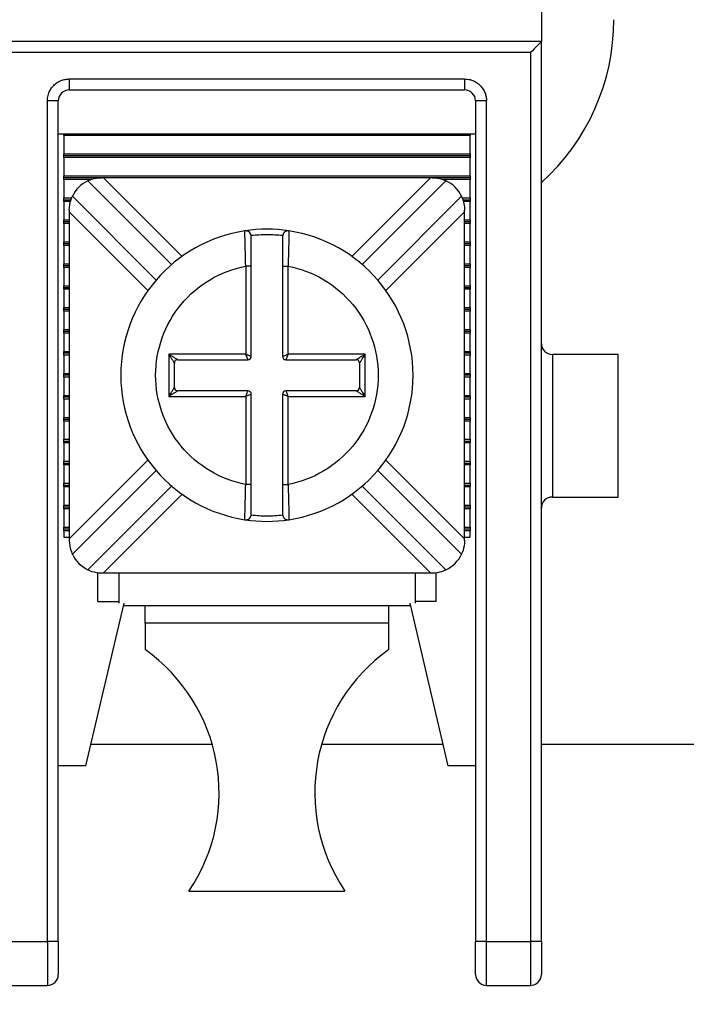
# Model space of a CAD drawing. Header units: inches. Extents: x 0 to 17, y 0 to 11.
# Tile 11 of 24: x 4.364 to 4.962, y 6.176 to 7.059. Entities that reach past the tile are written whole.
import ezdxf

# ---------------------------------------------------------------- set-up
doc = ezdxf.new("R2010")
doc.units = ezdxf.units.IN
doc.header["$MEASUREMENT"] = 0
doc.linetypes.add('SLD-Solid', pattern=[0])
doc.layers.add('DIMENSIONS', color=140, linetype='SLD-Solid', lineweight=25)
doc.styles.add('SLDTEXTSTYLE0', font='GOTHIC.TTF', dxfattribs={"width": 0.913})
doc.dimstyles.new('SLDDIMSTYLE0', dxfattribs={"dimtxt": 0.15, "dimasz": 0.18, "dimexe": 0, "dimexo": 0.0625, "dimgap": 0.0375, "dimtad": 0, "dimtih": 1, "dimtoh": 1, "dimrnd": 1e-09, "dimzin": 12, "dimdsep": 46, "dimtxsty": 'SLDTEXTSTYLE0', "dimsah": 1, "dimcen": 0.09, "dimadec": 0, "dimazin": 3, "dimtfac": 1, "dimtofl": 0, "dimtmove": 0, "dimatfit": 3, "dimfxl": 0, "dimfrac": 2, "dimtolj": 1, "dimtzin": 12, "dimarcsym": 0})

# ---------------------------------------------------------------- blocks, each defined once
blk = doc.blocks.new('_D_3')
at = {"layer": 'DIMENSIONS'}
for p, q in [((2.67614, 6.49451), (2.67614, 5.49127)), ((5.19583, 6.49451), (5.19583, 5.49127)), ((2.67614, 5.61627), (3.56479, 5.61627)), ((5.19583, 5.61627), (4.30718, 5.61627)), ((3.74203, 5.61512), (3.69632, 5.61512)), ((3.69632, 5.61512), (3.69632, 5.377)), ((4.12994, 5.61512), (4.17565, 5.61512)), ((4.17565, 5.61512), (4.17565, 5.377)), ((3.69632, 5.377), (3.74203, 5.377)), ((4.17565, 5.377), (4.12994, 5.377))]:
    blk.add_line(p, q, dxfattribs=at)
for points in [[(2.67614, 5.61627), (2.85614, 5.56627), (2.85614, 5.66627)], [(5.19583, 5.61627), (5.01583, 5.66627), (5.01583, 5.56627)]]:
    blk.add_solid(points, dxfattribs=at)
at = {"layer": 'DIMENSIONS', "char_height": 0.15, "attachment_point": 1, "style": 'SLDTEXTSTYLE0'}
for s, insert in [('2.52', (3.74203, 5.83719)), ('64.0', (3.74203, 5.5686))]:
    blk.add_mtext(s, dxfattribs=dict(at, insert=insert))

msp = doc.modelspace()

# ---------------------------------------------------------------- linework, layer by layer
for p, q in [((4.83166, 7.07837), (4.83166, 7.039)), ((4.83166, 7.039), (3.04032, 7.039)), ((4.83166, 6.23191), (4.83166, 7.039)), ((4.82181, 7.02915), (3.05016, 7.02915)), ((4.82181, 7.02915), (4.82181, 6.23191)), ((4.40843, 7.00553), (4.76276, 7.00553)), ((4.40843, 7.00553), (4.40843, 6.99569)), ((4.76276, 7.00553), (4.76276, 6.99569)), ((4.40843, 6.99569), (4.76276, 6.99569)), ((4.38874, 6.23191), (4.38874, 6.98585)), ((4.39858, 6.98585), (4.38874, 6.98585)), ((4.39858, 6.23191), (4.39858, 6.98585)), ((4.7726, 6.98585), (4.7726, 6.23191)), ((4.78244, 6.98585), (4.7726, 6.98585)), ((4.78244, 6.23191), (4.78244, 6.98585)), ((4.39858, 6.95632), (4.7726, 6.95632)), ((4.40351, 6.95469), (4.40351, 6.95632)), ((4.76768, 6.95469), (4.40351, 6.95469)), ((4.40351, 6.95469), (4.40351, 6.93826)), ((4.76768, 6.95632), (4.76768, 6.95469)), ((4.76768, 6.93826), (4.76768, 6.95469)), ((4.40351, 6.93826), (4.76768, 6.93826)), ((4.40351, 6.93663), (4.40351, 6.93826)), ((4.76768, 6.93663), (4.40351, 6.93663)), ((4.40351, 6.935), (4.40351, 6.93663)), ((4.76768, 6.935), (4.40351, 6.935)), ((4.40351, 6.935), (4.40351, 6.91858)), ((4.76768, 6.93826), (4.76768, 6.93663)), ((4.76768, 6.93663), (4.76768, 6.935)), ((4.76768, 6.91858), (4.76768, 6.935)), ((4.40351, 6.91858), (4.76768, 6.91858)), ((4.40351, 6.91695), (4.40351, 6.91858)), ((4.43743, 6.91695), (4.40351, 6.91695)), ((4.40351, 6.91532), (4.40351, 6.91695)), ((4.42791, 6.91532), (4.40351, 6.91532)), ((4.40351, 6.91532), (4.40351, 6.89889)), ((4.4251, 6.9142), (4.50018, 6.83911)), ((4.43905, 6.91695), (4.43743, 6.91695)), ((4.73213, 6.91695), (4.43905, 6.91695)), ((4.43905, 6.91695), (4.50955, 6.84645)), ((4.66164, 6.84645), (4.73213, 6.91695)), ((4.671, 6.83911), (4.74609, 6.9142)), ((4.73376, 6.91695), (4.73213, 6.91695)), ((4.76768, 6.91695), (4.73376, 6.91695)), ((4.76768, 6.91532), (4.74325, 6.91532)), ((4.76768, 6.91858), (4.76768, 6.91695)), ((4.76768, 6.91695), (4.76768, 6.91532)), ((4.76768, 6.89889), (4.76768, 6.91532)), ((4.40351, 6.89889), (4.41057, 6.89889)), ((4.40351, 6.89726), (4.40351, 6.89889)), ((4.40351, 6.89726), (4.41, 6.89726)), ((4.40351, 6.89563), (4.40351, 6.89726)), ((4.48626, 6.82519), (4.41118, 6.90028)), ((4.76001, 6.90028), (4.68492, 6.82519)), ((4.7606, 6.89889), (4.76768, 6.89889)), ((4.76119, 6.89726), (4.76768, 6.89726)), ((4.76768, 6.89889), (4.76768, 6.89726)), ((4.76768, 6.89726), (4.76768, 6.89563)), ((4.4095, 6.89563), (4.40351, 6.89563)), ((4.40351, 6.89563), (4.40351, 6.87921)), ((4.40843, 6.88795), (4.40843, 6.88633)), ((4.76768, 6.89563), (4.76171, 6.89563)), ((4.76276, 6.88633), (4.76276, 6.88795)), ((4.76768, 6.87921), (4.76768, 6.89563)), ((4.40351, 6.87921), (4.40843, 6.87921)), ((4.40351, 6.87758), (4.40351, 6.87921)), ((4.40843, 6.88633), (4.40843, 6.59324)), ((4.47892, 6.81583), (4.40843, 6.88633)), ((4.76276, 6.88633), (4.69226, 6.81583)), ((4.76276, 6.59324), (4.76276, 6.88633)), ((4.76276, 6.87921), (4.76768, 6.87921)), ((4.76768, 6.87921), (4.76768, 6.87758)), ((4.40351, 6.87758), (4.40843, 6.87758)), ((4.40351, 6.87595), (4.40351, 6.87758)), ((4.40843, 6.87595), (4.40351, 6.87595)), ((4.40351, 6.87595), (4.40351, 6.85952)), ((4.76276, 6.87758), (4.76768, 6.87758)), ((4.76768, 6.87595), (4.76276, 6.87595)), ((4.76768, 6.87758), (4.76768, 6.87595)), ((4.76768, 6.85952), (4.76768, 6.87595)), ((4.56586, 6.86807), (4.56584, 6.86929)), ((4.60535, 6.86929), (4.60533, 6.86808)), ((4.40351, 6.85952), (4.40843, 6.85952)), ((4.40351, 6.85789), (4.40351, 6.85952)), ((4.40351, 6.85789), (4.40843, 6.85789)), ((4.40351, 6.85626), (4.40351, 6.85789)), ((4.40843, 6.85626), (4.40351, 6.85626)), ((4.40351, 6.85626), (4.40351, 6.83984)), ((4.76276, 6.85952), (4.76768, 6.85952)), ((4.76276, 6.85789), (4.76768, 6.85789)), ((4.76768, 6.85626), (4.76276, 6.85626)), ((4.76768, 6.85952), (4.76768, 6.85789)), ((4.76768, 6.85789), (4.76768, 6.85626)), ((4.76768, 6.83984), (4.76768, 6.85626)), ((4.40351, 6.83984), (4.40843, 6.83984)), ((4.40351, 6.83821), (4.40351, 6.83984)), ((4.40351, 6.83821), (4.40843, 6.83821)), ((4.40351, 6.83658), (4.40351, 6.83821)), ((4.40351, 6.83658), (4.40351, 6.82015)), ((4.40843, 6.83658), (4.40351, 6.83658)), ((4.57159, 6.83771), (4.56659, 6.83771)), ((4.56659, 6.83771), (4.56659, 6.75878)), ((4.57159, 6.75678), (4.57159, 6.83771)), ((4.59959, 6.83771), (4.60459, 6.83771)), ((4.59959, 6.83771), (4.59959, 6.75678)), ((4.60459, 6.75878), (4.60459, 6.83771)), ((4.76276, 6.83984), (4.76768, 6.83984)), ((4.76276, 6.83821), (4.76768, 6.83821)), ((4.76768, 6.83658), (4.76276, 6.83658)), ((4.76768, 6.83984), (4.76768, 6.83821)), ((4.76768, 6.83821), (4.76768, 6.83658)), ((4.76768, 6.82015), (4.76768, 6.83658)), ((4.40351, 6.81852), (4.40351, 6.82015)), ((4.40351, 6.82015), (4.40843, 6.82015)), ((4.40351, 6.81689), (4.40351, 6.81852)), ((4.40351, 6.81852), (4.40843, 6.81852)), ((4.40843, 6.81689), (4.40351, 6.81689)), ((4.40351, 6.81689), (4.40351, 6.80047)), ((4.76276, 6.82015), (4.76768, 6.82015)), ((4.76276, 6.81852), (4.76768, 6.81852)), ((4.76768, 6.81689), (4.76276, 6.81689)), ((4.76768, 6.82015), (4.76768, 6.81852)), ((4.76768, 6.81852), (4.76768, 6.81689)), ((4.76768, 6.80047), (4.76768, 6.81689)), ((4.40351, 6.79884), (4.40351, 6.80047)), ((4.40351, 6.80047), (4.40843, 6.80047)), ((4.76276, 6.80047), (4.76768, 6.80047)), ((4.76768, 6.80047), (4.76768, 6.79884)), ((4.40351, 6.79721), (4.40351, 6.79884)), ((4.40843, 6.79884), (4.40351, 6.79884)), ((4.40843, 6.79721), (4.40351, 6.79721)), ((4.40351, 6.79721), (4.40351, 6.78078)), ((4.76768, 6.79884), (4.76276, 6.79884)), ((4.76768, 6.79721), (4.76276, 6.79721)), ((4.76768, 6.79884), (4.76768, 6.79721)), ((4.76768, 6.78078), (4.76768, 6.79721)), ((4.40351, 6.77915), (4.40351, 6.78078)), ((4.40351, 6.78078), (4.40843, 6.78078)), ((4.40351, 6.77752), (4.40351, 6.77915)), ((4.40843, 6.77915), (4.40351, 6.77915)), ((4.40843, 6.77752), (4.40351, 6.77752)), ((4.40351, 6.77752), (4.40351, 6.7611)), ((4.76276, 6.78078), (4.76768, 6.78078)), ((4.76768, 6.77915), (4.76276, 6.77915)), ((4.76768, 6.77752), (4.76276, 6.77752)), ((4.76768, 6.78078), (4.76768, 6.77915)), ((4.76768, 6.77915), (4.76768, 6.77752)), ((4.76768, 6.7611), (4.76768, 6.77752)), ((4.40351, 6.75947), (4.40351, 6.7611)), ((4.40351, 6.7611), (4.40843, 6.7611)), ((4.40351, 6.75784), (4.40351, 6.75947)), ((4.40843, 6.75947), (4.40351, 6.75947)), ((4.40843, 6.75784), (4.40351, 6.75784)), ((4.40351, 6.75784), (4.40351, 6.74141)), ((4.56659, 6.75878), (4.49759, 6.75878)), ((4.49759, 6.75878), (4.49759, 6.72078)), ((4.67359, 6.75878), (4.60459, 6.75878)), ((4.67359, 6.72078), (4.67359, 6.75878)), ((4.76276, 6.7611), (4.76768, 6.7611)), ((4.76768, 6.75947), (4.76276, 6.75947)), ((4.76768, 6.75784), (4.76276, 6.75784)), ((4.76768, 6.7611), (4.76768, 6.75947)), ((4.76768, 6.75947), (4.76768, 6.75784)), ((4.76768, 6.74141), (4.76768, 6.75784)), ((4.90055, 6.75848), (4.8415, 6.75848)), ((4.8415, 6.75848), (4.8415, 6.63053)), ((4.90055, 6.63053), (4.90055, 6.75848)), ((4.50259, 6.72878), (4.50259, 6.75078)), ((4.50559, 6.75378), (4.56859, 6.75378)), ((4.60259, 6.75378), (4.66559, 6.75378)), ((4.66859, 6.75078), (4.66859, 6.72878)), ((4.40351, 6.73978), (4.40351, 6.74141)), ((4.40351, 6.74141), (4.40843, 6.74141)), ((4.40351, 6.73815), (4.40351, 6.73978)), ((4.40843, 6.73978), (4.40351, 6.73978)), ((4.40843, 6.73815), (4.40351, 6.73815)), ((4.40351, 6.73815), (4.40351, 6.72173)), ((4.76276, 6.74141), (4.76768, 6.74141)), ((4.76768, 6.73978), (4.76276, 6.73978)), ((4.76768, 6.73815), (4.76276, 6.73815)), ((4.76768, 6.74141), (4.76768, 6.73978)), ((4.76768, 6.73978), (4.76768, 6.73815)), ((4.76768, 6.72173), (4.76768, 6.73815)), ((4.40351, 6.7201), (4.40351, 6.72173)), ((4.40351, 6.72173), (4.40843, 6.72173)), ((4.40843, 6.7201), (4.40351, 6.7201)), ((4.40351, 6.71847), (4.40351, 6.7201)), ((4.49759, 6.72078), (4.56659, 6.72078)), ((4.56859, 6.72578), (4.50559, 6.72578)), ((4.56659, 6.72078), (4.56659, 6.64186)), ((4.57159, 6.64186), (4.57159, 6.72278)), ((4.59959, 6.72278), (4.59959, 6.64186)), ((4.66559, 6.72578), (4.60259, 6.72578)), ((4.60459, 6.64186), (4.60459, 6.72078)), ((4.60459, 6.72078), (4.67359, 6.72078)), ((4.76276, 6.72173), (4.76768, 6.72173)), ((4.76768, 6.7201), (4.76276, 6.7201)), ((4.76768, 6.72173), (4.76768, 6.7201)), ((4.76768, 6.7201), (4.76768, 6.71847)), ((4.40843, 6.71847), (4.40351, 6.71847)), ((4.40351, 6.71847), (4.40351, 6.70204)), ((4.76768, 6.71847), (4.76276, 6.71847)), ((4.76768, 6.70204), (4.76768, 6.71847)), ((4.40351, 6.70041), (4.40351, 6.70204)), ((4.40351, 6.70204), (4.40843, 6.70204)), ((4.40351, 6.70041), (4.40843, 6.70041)), ((4.40351, 6.69878), (4.40351, 6.70041)), ((4.40843, 6.69878), (4.40351, 6.69878)), ((4.40351, 6.69878), (4.40351, 6.68236)), ((4.76276, 6.70204), (4.76768, 6.70204)), ((4.76276, 6.70041), (4.76768, 6.70041)), ((4.76768, 6.69878), (4.76276, 6.69878)), ((4.76768, 6.70204), (4.76768, 6.70041)), ((4.76768, 6.70041), (4.76768, 6.69878)), ((4.76768, 6.68236), (4.76768, 6.69878)), ((4.40351, 6.68073), (4.40351, 6.68236)), ((4.40351, 6.68236), (4.40843, 6.68236)), ((4.40351, 6.68073), (4.40843, 6.68073)), ((4.40351, 6.6791), (4.40351, 6.68073)), ((4.40843, 6.6791), (4.40351, 6.6791)), ((4.40351, 6.6791), (4.40351, 6.66267)), ((4.76276, 6.68236), (4.76768, 6.68236)), ((4.76276, 6.68073), (4.76768, 6.68073)), ((4.76768, 6.6791), (4.76276, 6.6791)), ((4.76768, 6.68236), (4.76768, 6.68073)), ((4.76768, 6.68073), (4.76768, 6.6791)), ((4.76768, 6.66267), (4.76768, 6.6791)), ((4.40351, 6.66104), (4.40351, 6.66267)), ((4.40351, 6.66267), (4.40843, 6.66267)), ((4.40351, 6.66104), (4.40843, 6.66104)), ((4.40351, 6.65941), (4.40351, 6.66104)), ((4.40843, 6.65941), (4.40351, 6.65941)), ((4.40351, 6.65941), (4.40351, 6.64299)), ((4.40843, 6.59324), (4.47892, 6.66374)), ((4.69226, 6.66374), (4.76276, 6.59324)), ((4.76276, 6.66267), (4.76768, 6.66267)), ((4.76276, 6.66104), (4.76768, 6.66104)), ((4.76768, 6.65941), (4.76276, 6.65941)), ((4.76768, 6.66267), (4.76768, 6.66104)), ((4.76768, 6.66104), (4.76768, 6.65941)), ((4.76768, 6.64299), (4.76768, 6.65941)), ((4.41118, 6.57929), (4.48626, 6.65437)), ((4.68492, 6.65437), (4.76001, 6.57929)), ((4.40351, 6.64299), (4.40843, 6.64299)), ((4.40351, 6.64136), (4.40351, 6.64299)), ((4.40351, 6.64136), (4.40843, 6.64136)), ((4.40351, 6.63973), (4.40351, 6.64136)), ((4.50018, 6.64045), (4.4251, 6.56537)), ((4.57159, 6.64186), (4.56659, 6.64186)), ((4.59959, 6.64186), (4.60459, 6.64186)), ((4.74609, 6.56537), (4.671, 6.64045)), ((4.76276, 6.64299), (4.76768, 6.64299)), ((4.76276, 6.64136), (4.76768, 6.64136)), ((4.76768, 6.64299), (4.76768, 6.64136)), ((4.76768, 6.64136), (4.76768, 6.63973)), ((4.40843, 6.63973), (4.40351, 6.63973)), ((4.40351, 6.63973), (4.40351, 6.6233)), ((4.50955, 6.63312), (4.43905, 6.56262)), ((4.73213, 6.56262), (4.66164, 6.63312)), ((4.76768, 6.63973), (4.76276, 6.63973)), ((4.76768, 6.6233), (4.76768, 6.63973)), ((4.40351, 6.6233), (4.40843, 6.6233)), ((4.40351, 6.62167), (4.40351, 6.6233)), ((4.76276, 6.6233), (4.76768, 6.6233)), ((4.76768, 6.6233), (4.76768, 6.62167)), ((4.8415, 6.63053), (4.90055, 6.63053)), ((4.40351, 6.62167), (4.40843, 6.62167)), ((4.40351, 6.62004), (4.40351, 6.62167)), ((4.40843, 6.62004), (4.40351, 6.62004)), ((4.40351, 6.62004), (4.40351, 6.60362)), ((4.76276, 6.62167), (4.76768, 6.62167)), ((4.76768, 6.62004), (4.76276, 6.62004)), ((4.76768, 6.62167), (4.76768, 6.62004)), ((4.76768, 6.60362), (4.76768, 6.62004)), ((4.56584, 6.61028), (4.56586, 6.61149)), ((4.60533, 6.61149), (4.60535, 6.61028)), ((4.40351, 6.60362), (4.40843, 6.60362)), ((4.40351, 6.60199), (4.40351, 6.60362)), ((4.40351, 6.60199), (4.40843, 6.60199)), ((4.40351, 6.60036), (4.40351, 6.60199)), ((4.40843, 6.60036), (4.40351, 6.60036)), ((4.40351, 6.60036), (4.40351, 6.59451)), ((4.76276, 6.60362), (4.76768, 6.60362)), ((4.76276, 6.60199), (4.76768, 6.60199)), ((4.76768, 6.60036), (4.76276, 6.60036)), ((4.76768, 6.60362), (4.76768, 6.60199)), ((4.76768, 6.60199), (4.76768, 6.60036)), ((4.76768, 6.59451), (4.76768, 6.60036)), ((4.40351, 6.59451), (4.40843, 6.59451)), ((4.40843, 6.59324), (4.40843, 6.59162)), ((4.76276, 6.59451), (4.76768, 6.59451)), ((4.76276, 6.59162), (4.76276, 6.59324)), ((4.43402, 6.53703), (4.43402, 6.56286)), ((4.43743, 6.56262), (4.43905, 6.56262)), ((4.43905, 6.56262), (4.73213, 6.56262)), ((4.45272, 6.56262), (4.45272, 6.53536)), ((4.71847, 6.56262), (4.71847, 6.53536)), ((4.73213, 6.56262), (4.73376, 6.56262)), ((4.73717, 6.53703), (4.73717, 6.5629)), ((4.45725, 6.53536), (4.42299, 6.38939)), ((4.43402, 6.53703), (4.45272, 6.53703)), ((4.74819, 6.38939), (4.71394, 6.53536)), ((4.73717, 6.53703), (4.71847, 6.53703)), ((4.71447, 6.53309), (4.45672, 6.53309)), ((4.47634, 6.51747), (4.47634, 6.53309)), ((4.69484, 6.51747), (4.69484, 6.53309)), ((4.69484, 6.51747), (4.47634, 6.51747)), ((4.47634, 6.51747), (4.47634, 6.49372)), ((4.69484, 6.49372), (4.69484, 6.51747)), ((4.42761, 6.40907), (4.53646, 6.40907)), ((4.63472, 6.40907), (4.74357, 6.40907)), ((4.83166, 6.40907), (5.43205, 6.40907)), ((4.42299, 6.38939), (4.39858, 6.38939)), ((4.7726, 6.38939), (4.74819, 6.38939)), ((4.51571, 6.27719), (4.65547, 6.27719)), ((4.34937, 6.23191), (4.38874, 6.23191)), ((4.39858, 6.23191), (4.38874, 6.23191)), ((4.38874, 6.23191), (4.38874, 6.19254)), ((4.78244, 6.23191), (4.7726, 6.23191)), ((4.78244, 6.23191), (4.82181, 6.23191)), ((4.78244, 6.19254), (4.78244, 6.23191)), ((4.82181, 6.23191), (4.82181, 6.19254)), ((4.83166, 6.23191), (4.82181, 6.23191)), ((4.34937, 6.19254), (4.38874, 6.19254)), ((4.78244, 6.19254), (4.82181, 6.19254))]:
    msp.add_line(p, q)
at = {"flags": 128}
msp.add_lwpolyline([(4.83166, 7.039), (4.83151, 7.03885), (4.83106, 7.0384), (4.83034, 7.03768), (4.82935, 7.03669), (4.82814, 7.03548), (4.82673, 7.03407), (4.82518, 7.03252), (4.82352, 7.03086), (4.82181, 7.02915)], dxfattribs=at)
for centre, radius, start, end in [((4.69977, 7.05868), 0.19685, 312.06706, 0), ((4.40843, 6.98585), 0.00984, 90, 180), ((4.76276, 6.98585), 0.00984, 0, 90), ((4.43743, 6.88795), 0.029, 115.15985, 154.84015), ((4.73376, 6.88795), 0.029, 25.15985, 64.84015), ((4.58559, 6.73978), 0.131, 81.32708, 98.67292), ((4.58559, 6.73978), 0.131, 98.67292, 261.32708), ((4.56659, 6.86434), 0.005, 0, 98.67292), ((4.60459, 6.86434), 0.005, 81.32708, 180), ((4.58559, 6.73978), 0.131, 278.67292, 81.32708), ((4.8415, 6.76833), 0.00984, 180, 270), ((4.56859, 6.75678), 0.003, 270, 0), ((4.60259, 6.75678), 0.003, 180, 270), ((4.50559, 6.75078), 0.003, 90.00001, 179.99999), ((4.66559, 6.75078), 0.003, 0.00001, 89.99999), ((4.50559, 6.72878), 0.003, 180.00001, 269.99999), ((4.66559, 6.72878), 0.003, 270.00001, 359.99999), ((4.56859, 6.72278), 0.003, 0, 90), ((4.60259, 6.72278), 0.003, 90, 180), ((4.8415, 6.62069), 0.00984, 90, 180), ((4.56659, 6.61522), 0.005, 261.32708, 360), ((4.60459, 6.61522), 0.005, 180, 278.67292), ((4.58559, 6.73978), 0.131, 261.32708, 278.67292), ((4.43743, 6.59162), 0.029, 205.15985, 244.84015), ((4.73376, 6.59162), 0.029, 295.15985, 334.84015), ((4.38519, 6.3653), 0.15748, 325.97634, 54.63335), ((4.78599, 6.3653), 0.15748, 125.36665, 214.02366), ((4.38874, 6.20238), 0.00984, 270, 0), ((4.78244, 6.20238), 0.00984, 180, 270), ((4.82181, 6.20238), 0.00984, 270, 0)]:
    msp.add_arc(centre, radius, start, end)
for points, knots in [([(4.38874, 6.98585), (4.38877, 6.98667), (4.38883, 6.98832), (4.38931, 6.99075), (4.39023, 6.99359), (4.39185, 6.99673), (4.39441, 6.99985), (4.39754, 7.00242), (4.40104, 7.00421), (4.40471, 7.00534), (4.40719, 7.00547), (4.40843, 7.00553)], [0, 0, 0, 0, 0.0801151, 0.1597406, 0.2401519, 0.3697806, 0.5000923, 0.6297213, 0.7600334, 0.8798503, 1, 1, 1, 1]), ([(4.76276, 7.00553), (4.76358, 7.0055), (4.76523, 7.00544), (4.76766, 7.00496), (4.7705, 7.00404), (4.77364, 7.00242), (4.77677, 6.99987), (4.77933, 6.99674), (4.78113, 6.99324), (4.78225, 6.98956), (4.78238, 6.98709), (4.78244, 6.98585)], [0, 0, 0, 0, 0.080115, 0.159741, 0.240152, 0.369781, 0.500092, 0.629721, 0.760033, 0.87985, 1, 1, 1, 1]), ([(4.4251, 6.9142), (4.4251, 6.9142), (4.42642, 6.91489), (4.43102, 6.91633), (4.43421, 6.91695), (4.43743, 6.91695)], [0, 0, 0, 0, 0.5, 0.5, 1, 1, 1, 1]), ([(4.73376, 6.91695), (4.73697, 6.91695), (4.74014, 6.91634), (4.74477, 6.91489), (4.74609, 6.9142), (4.74609, 6.9142)], [0, 0, 0, 0, 0.5, 0.5, 1, 1, 1, 1]), ([(4.40843, 6.88795), (4.40843, 6.89116), (4.40903, 6.89433), (4.41049, 6.89896), (4.41118, 6.90028), (4.41118, 6.90028)], [0, 0, 0, 0, 0.5, 0.5, 1, 1, 1, 1]), ([(4.76001, 6.90028), (4.76001, 6.90028), (4.7607, 6.89895), (4.76214, 6.89436), (4.76276, 6.89116), (4.76276, 6.88795)], [0, 0, 0, 0, 0.5, 0.5, 1, 1, 1, 1]), ([(4.56659, 6.83771), (4.56647, 6.84187), (4.56622, 6.85017), (4.56598, 6.86048), (4.56587, 6.86693), (4.56586, 6.86779), (4.56586, 6.86807)], [0, 0, 0, 0, 0.288659, 0.575483, 0.860502, 1, 1, 1, 1]), ([(4.59964, 6.865), (4.5973, 6.86522), (4.59263, 6.86567), (4.58559, 6.86584), (4.57856, 6.86567), (4.57389, 6.86522), (4.57155, 6.865)], [0, 0, 0, 0, 0.250392, 0.5, 0.749608, 1, 1, 1, 1]), ([(4.57159, 6.83771), (4.57159, 6.84462), (4.57159, 6.85154), (4.57159, 6.86141), (4.57159, 6.86434), (4.57159, 6.86434)], [0, 0, 0, 0, 0.5, 0.5, 1, 1, 1, 1]), ([(4.59959, 6.86434), (4.59959, 6.86434), (4.59959, 6.86141), (4.59959, 6.85156), (4.59959, 6.84465), (4.59959, 6.83771)], [0, 0, 0, 0, 0.5, 0.5, 1, 1, 1, 1]), ([(4.60533, 6.86808), (4.60532, 6.8678), (4.60531, 6.86693), (4.6052, 6.86048), (4.60496, 6.85017), (4.60472, 6.84187), (4.60459, 6.83771)], [0, 0, 0, 0, 0.140275, 0.425037, 0.711602, 1, 1, 1, 1]), ([(4.48584, 6.73978), (4.48584, 6.76294), (4.4939, 6.78538), (4.52337, 6.82111), (4.54386, 6.8333), (4.56659, 6.83771)], [0, 0, 0, 0, 0.5, 0.5, 1, 1, 1, 1]), ([(4.60459, 6.83771), (4.62733, 6.8333), (4.64782, 6.82111), (4.67728, 6.78538), (4.68534, 6.76294), (4.68534, 6.71663), (4.67728, 6.69419), (4.64782, 6.65846), (4.62733, 6.64627), (4.60459, 6.64186)], [0, 0, 0, 0, 0.25, 0.25, 0.5, 0.5, 0.75, 0.75, 1, 1, 1, 1]), ([(4.50259, 6.75078), (4.50257, 6.75081), (4.50253, 6.75088), (4.50223, 6.75137), (4.50176, 6.75212), (4.50094, 6.75342), (4.49957, 6.75567), (4.49834, 6.75761), (4.49759, 6.75878)], [0, 0, 0, 0, 0.082227, 0.174015, 0.280699, 0.40572, 0.640959, 1, 1, 1, 1]), ([(4.49759, 6.75878), (4.49823, 6.75838), (4.4994, 6.75764), (4.50099, 6.75664), (4.50224, 6.75587), (4.50344, 6.75513), (4.50451, 6.75445), (4.50541, 6.75389), (4.50553, 6.75382), (4.50559, 6.75378)], [0, 0, 0, 0, 0.195411, 0.359659, 0.492868, 0.595285, 0.757522, 0.888982, 1, 1, 1, 1]), ([(4.56659, 6.75878), (4.567, 6.75862), (4.56775, 6.75832), (4.56875, 6.75793), (4.56953, 6.75761), (4.57044, 6.75724), (4.57137, 6.75688), (4.57152, 6.75681), (4.57159, 6.75678)], [0, 0, 0, 0, 0.160526, 0.299538, 0.417061, 0.513165, 0.765648, 1, 1, 1, 1]), ([(4.56859, 6.75378), (4.56858, 6.75381), (4.56855, 6.75388), (4.56834, 6.7544), (4.568, 6.75528), (4.5674, 6.75673), (4.56689, 6.75803), (4.56659, 6.75878)], [0, 0, 0, 0, 0.155102, 0.317633, 0.488974, 0.701984, 1, 1, 1, 1]), ([(4.59959, 6.75678), (4.59962, 6.7568), (4.59969, 6.75682), (4.6002, 6.75703), (4.60108, 6.75738), (4.60254, 6.75798), (4.60384, 6.75849), (4.60459, 6.75878)], [0, 0, 0, 0, 0.1551017, 0.3176333, 0.4889742, 0.7019841, 1, 1, 1, 1]), ([(4.60459, 6.75878), (4.60443, 6.75838), (4.60413, 6.75762), (4.60374, 6.75662), (4.60342, 6.75584), (4.60305, 6.75493), (4.60269, 6.754), (4.60262, 6.75386), (4.60259, 6.75378)], [0, 0, 0, 0, 0.160526, 0.299538, 0.417061, 0.513165, 0.765648, 1, 1, 1, 1]), ([(4.66559, 6.75378), (4.66562, 6.7538), (4.66569, 6.75384), (4.66618, 6.75414), (4.66693, 6.75462), (4.66822, 6.75543), (4.67048, 6.7568), (4.67242, 6.75804), (4.67359, 6.75878)], [0, 0, 0, 0, 0.082227, 0.174015, 0.280699, 0.40572, 0.640959, 1, 1, 1, 1]), ([(4.67359, 6.75878), (4.67319, 6.75815), (4.67245, 6.75697), (4.67145, 6.75539), (4.67067, 6.75414), (4.66994, 6.75293), (4.66926, 6.75186), (4.6687, 6.75097), (4.66863, 6.75084), (4.66859, 6.75078)], [0, 0, 0, 0, 0.195411, 0.359659, 0.492868, 0.595285, 0.757522, 0.888982, 1, 1, 1, 1]), ([(4.56659, 6.64186), (4.54386, 6.64627), (4.52337, 6.65846), (4.4939, 6.69419), (4.48584, 6.71663), (4.48584, 6.73978)], [0, 0, 0, 0, 0.5, 0.5, 1, 1, 1, 1]), ([(4.49759, 6.72078), (4.49799, 6.72142), (4.49874, 6.7226), (4.49974, 6.72418), (4.50051, 6.72543), (4.50124, 6.72663), (4.50192, 6.7277), (4.50248, 6.7286), (4.50256, 6.72873), (4.50259, 6.72878)], [0, 0, 0, 0, 0.195411, 0.359659, 0.492868, 0.595285, 0.757522, 0.888982, 1, 1, 1, 1]), ([(4.66859, 6.72878), (4.66861, 6.72875), (4.66865, 6.72869), (4.66895, 6.7282), (4.66943, 6.72745), (4.67024, 6.72615), (4.67161, 6.72389), (4.67285, 6.72195), (4.67359, 6.72078)], [0, 0, 0, 0, 0.082227, 0.174015, 0.280699, 0.40572, 0.640959, 1, 1, 1, 1]), ([(4.50559, 6.72578), (4.50556, 6.72577), (4.5055, 6.72573), (4.505, 6.72542), (4.50425, 6.72495), (4.50296, 6.72413), (4.5007, 6.72276), (4.49876, 6.72153), (4.49759, 6.72078)], [0, 0, 0, 0, 0.082227, 0.174015, 0.280699, 0.40572, 0.640959, 1, 1, 1, 1]), ([(4.56659, 6.72078), (4.56675, 6.72119), (4.56705, 6.72194), (4.56745, 6.72295), (4.56776, 6.72372), (4.56814, 6.72464), (4.5685, 6.72556), (4.56856, 6.72571), (4.56859, 6.72578)], [0, 0, 0, 0, 0.160526, 0.299538, 0.417061, 0.513165, 0.765648, 1, 1, 1, 1]), ([(4.57159, 6.72278), (4.57156, 6.72277), (4.5715, 6.72274), (4.57098, 6.72254), (4.5701, 6.72219), (4.56865, 6.72159), (4.56735, 6.72108), (4.56659, 6.72078)], [0, 0, 0, 0, 0.155102, 0.317633, 0.488974, 0.701984, 1, 1, 1, 1]), ([(4.60459, 6.72078), (4.60419, 6.72094), (4.60343, 6.72124), (4.60243, 6.72164), (4.60165, 6.72195), (4.60074, 6.72233), (4.59981, 6.72269), (4.59966, 6.72275), (4.59959, 6.72278)], [0, 0, 0, 0, 0.160526, 0.299538, 0.417061, 0.513165, 0.765648, 1, 1, 1, 1]), ([(4.60259, 6.72578), (4.60261, 6.72575), (4.60263, 6.72569), (4.60284, 6.72517), (4.60319, 6.72429), (4.60378, 6.72284), (4.60429, 6.72154), (4.60459, 6.72078)], [0, 0, 0, 0, 0.155102, 0.317633, 0.488974, 0.701984, 1, 1, 1, 1]), ([(4.67359, 6.72078), (4.67295, 6.72119), (4.67178, 6.72193), (4.6702, 6.72293), (4.66894, 6.7237), (4.66774, 6.72443), (4.66667, 6.72511), (4.66578, 6.72567), (4.66565, 6.72575), (4.66559, 6.72578)], [0, 0, 0, 0, 0.195411, 0.359659, 0.492868, 0.595285, 0.757522, 0.888982, 1, 1, 1, 1]), ([(4.56586, 6.61149), (4.56586, 6.61177), (4.56587, 6.61264), (4.56598, 6.61908), (4.56622, 6.6294), (4.56647, 6.6377), (4.56659, 6.64186)], [0, 0, 0, 0, 0.140275, 0.425037, 0.711602, 1, 1, 1, 1]), ([(4.57159, 6.61522), (4.57159, 6.61522), (4.57159, 6.61815), (4.57159, 6.628), (4.57159, 6.63492), (4.57159, 6.64186)], [0, 0, 0, 0, 0.5, 0.5, 1, 1, 1, 1]), ([(4.59959, 6.64186), (4.59959, 6.63494), (4.59959, 6.62803), (4.59959, 6.61816), (4.59959, 6.61522), (4.59959, 6.61522)], [0, 0, 0, 0, 0.5, 0.5, 1, 1, 1, 1]), ([(4.60459, 6.64186), (4.60472, 6.6377), (4.60496, 6.6294), (4.6052, 6.61908), (4.60531, 6.61264), (4.60532, 6.61178), (4.60533, 6.61149)], [0, 0, 0, 0, 0.288659, 0.575483, 0.860502, 1, 1, 1, 1]), ([(4.57155, 6.61457), (4.57389, 6.61434), (4.57856, 6.61389), (4.58559, 6.61372), (4.59263, 6.61389), (4.5973, 6.61434), (4.59964, 6.61457)], [0, 0, 0, 0, 0.2503915, 0.5, 0.7496085, 1, 1, 1, 1]), ([(4.40843, 6.59162), (4.40843, 6.58841), (4.40903, 6.58524), (4.41049, 6.5806), (4.41118, 6.57929), (4.41118, 6.57929)], [0, 0, 0, 0, 0.5, 0.5, 1, 1, 1, 1]), ([(4.76276, 6.59162), (4.76276, 6.58841), (4.76215, 6.58524), (4.76069, 6.5806), (4.76001, 6.57929), (4.76001, 6.57929)], [0, 0, 0, 0, 0.5, 0.5, 1, 1, 1, 1]), ([(4.4251, 6.56537), (4.4251, 6.56537), (4.42642, 6.56468), (4.43102, 6.56323), (4.43421, 6.56262), (4.43743, 6.56262)], [0, 0, 0, 0, 0.5, 0.5, 1, 1, 1, 1]), ([(4.73376, 6.56262), (4.73697, 6.56262), (4.74014, 6.56322), (4.74477, 6.56468), (4.74609, 6.56537), (4.74609, 6.56537)], [0, 0, 0, 0, 0.5, 0.5, 1, 1, 1, 1])]:
    msp.add_open_spline(points, degree=3, knots=knots)
for points in [[(4.39858, 6.23191), (4.39858, 6.21561), (4.39858, 6.20238), (4.39858, 6.20238)], [(4.7726, 6.20238), (4.7726, 6.20238), (4.7726, 6.21561), (4.7726, 6.23191)], [(4.83166, 6.23191), (4.83166, 6.21561), (4.83166, 6.20238), (4.83166, 6.20238)]]:
    msp.add_open_spline(points, degree=3)

# ---------------------------------------------------------------- dimensions: what is measured, and where the dimension line sits
at = {"layer": 'DIMENSIONS'}
dim = msp.add_linear_dim(base=(5.19583, 5.61627), p1=(2.67614, 6.54451), p2=(5.19583, 6.54451), dimstyle='SLDDIMSTYLE0', dxfattribs=at)
dim.commit()
dim.dimension.update_dxf_attribs({"geometry": '_D_3', "text_midpoint": (3.93599, 5.61627), "dimtype": 160})

doc.saveas('drawing.dxf')
